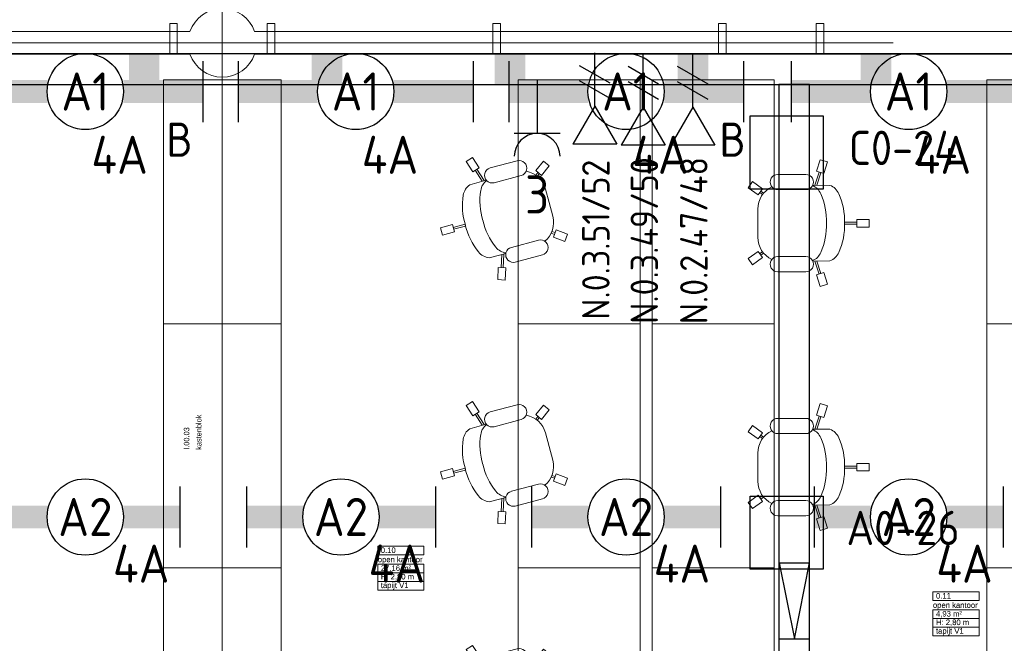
# Model space of a CAD drawing. Header units: millimetres. Extents: x -39149 to 267781, y -2340 to 58540.
# Tile 100 of 244: x 27483 to 33940, y 38962 to 43052. Entities that reach past the tile are written whole.
import ezdxf
from ezdxf.enums import TextEntityAlignment as Align

# ---------------------------------------------------------------- set-up
doc = ezdxf.new("R2010")
doc.units = ezdxf.units.MM
doc.header["$LTSCALE"] = 100
doc.header["$MEASUREMENT"] = 0
doc.linetypes.add('B0605', pattern=[141, 70, -35, 1, -35])
for name, color, linetype in [('00  Bestaand', 7, 'Continuous'), ('00  Bestaande kolommen', 7, 'Continuous'), ('000025--bestaand', 9, 'Continuous'), ('82 Interieur', 7, 'Continuous'), ('A Stramien', 7, 'Continuous'), ('AL$1A---_ALGEMEEN--bestaand', 9, 'Continuous'), ('EL6131--_KG', 3, 'Continuous'), ('EL6222--_KRACHT_230', 3, 'Continuous'), ('EL6311--_LICHT_BINNEN', 3, 'Continuous'), ('EL6441--_DATACOM', 3, 'Continuous'), ('EL6521--bestaand', 7, 'Continuous'), ('handhaven - AL$1A---_ALGEMEEN', 8, 'Continuous'), ('Z Ruimteoppervlak', 7, 'Continuous'), ('Z Ruimteoppervlak Zone label', 7, 'Continuous'), ('Z Ruimteoppervlak Zone tekst', 7, 'Continuous')]:
    doc.layers.add(name, color=color, linetype=linetype)
doc.styles.add('BURO-018', font='isocp.shx', dxfattribs={"height": 180})
doc.styles.add('BURO-025', font='isocp.shx', dxfattribs={"height": 250})
doc.styles.add('GENERATED_STYLE_1', font='arial.ttf')
doc.styles.add('GENERATED_STYLE_2', font='swiss.ttf')
doc.styles.add('GENERATED_STYLE_3', font='swiss.ttf', dxfattribs={"width": 0.96})
doc.styles.add('ISO25', font='ISO', dxfattribs={"height": 225})
doc.styles.get("Standard").update_dxf_attribs({"font": 'txt', "bigfont": 'BIGFONT.SHX'})

# ---------------------------------------------------------------- blocks, each defined once
blk = doc.blocks.new('open kantoor_0.10_10_7', base_point=(29982.3, 39456.6))
at = {"layer": 'Z Ruimteoppervlak Zone label', "color": 8, "linetype": 'Continuous', "lineweight": 0}
for p, q in [((29831.2, 39598.1), (30133.4, 39598.1)), ((29831.2, 39541.5), (29831.2, 39598.1)), ((30133.4, 39598.1), (30133.4, 39541.5)), ((30133.4, 39541.5), (29831.2, 39541.5)), ((29831.2, 39481.1), (30133.4, 39481.1)), ((29831.2, 39424.6), (29831.2, 39481.1)), ((30133.4, 39481.1), (30133.4, 39424.6)), ((30133.4, 39424.6), (29831.2, 39424.6)), ((29831.2, 39424.6), (30133.4, 39424.6)), ((29831.2, 39368), (29831.2, 39424.6)), ((30133.4, 39424.6), (30133.4, 39368)), ((30133.4, 39368), (29831.2, 39368)), ((29831.2, 39368), (30133.4, 39368)), ((29831.2, 39311.4), (29831.2, 39368)), ((30133.4, 39368), (30133.4, 39311.4)), ((30133.4, 39311.4), (29831.2, 39311.4))]:
    blk.add_line(p, q, dxfattribs=at)
at = {"linetype": 'Continuous', "lineweight": 0, "flags": 1}
for tag in ['ROOM_AREA', 'ROOM_PERIM', 'ROOM_WALLS_SURF', 'ROOM_DOORS_SURF', 'ROOM_WINDS_SURF', 'ROOM_BASELEV', 'ROOM_NET_AREA', 'ROOM_REDUCED_AREA', 'ROOM_CALC_AREA', 'ROOM_VOLUME']:
    blk.add_attdef(tag, text='', height=2000, dxfattribs=at).set_placement((29982.3, 38885.2), align=Align.BOTTOM_LEFT)
at = {"layer": 'Z Ruimteoppervlak Zone tekst', "color": 2, "lineweight": 0, "insert": (29851.2, 39472.9), "char_height": 36, "attachment_point": 1, "style": 'GENERATED_STYLE_1'}
blk.add_mtext('{27,16 m²}', dxfattribs=at)
at = {"layer": 'Z Ruimteoppervlak Zone tekst', "color": 2, "lineweight": 0}
for tag, style, p in [('ROOM_NUMBER', 'GENERATED_STYLE_1', (29851.2, 39543.2)), ('ROOM_NAME', 'GENERATED_STYLE_2', (29831.2, 39482.5)), ('ROOM_HEIGHT', 'GENERATED_STYLE_1', (29851.2, 39369.7)), ('BASEC', 'GENERATED_STYLE_1', (29851.2, 39313.1))]:
    blk.add_attdef(tag, text='', height=36, dxfattribs=dict(at, style=style)).set_placement(p, align=Align.BOTTOM_LEFT)
blk = doc.blocks.new('open kantoor_0.11_11_7', base_point=(33623.4, 39157.3))
at = {"layer": 'Z Ruimteoppervlak Zone label', "color": 8, "linetype": 'Continuous', "lineweight": 0}
for p, q in [((33472.3, 39298.8), (33774.5, 39298.8)), ((33472.3, 39242.2), (33472.3, 39298.8)), ((33774.5, 39298.8), (33774.5, 39242.2)), ((33774.5, 39242.2), (33472.3, 39242.2)), ((33472.3, 39181.8), (33774.5, 39181.8)), ((33472.3, 39125.3), (33472.3, 39181.8)), ((33774.5, 39181.8), (33774.5, 39125.3)), ((33774.5, 39125.3), (33472.3, 39125.3)), ((33472.3, 39125.3), (33774.5, 39125.3)), ((33472.3, 39068.7), (33472.3, 39125.3)), ((33774.5, 39125.3), (33774.5, 39068.7)), ((33774.5, 39068.7), (33472.3, 39068.7)), ((33472.3, 39068.7), (33774.5, 39068.7)), ((33472.3, 39012.1), (33472.3, 39068.7)), ((33774.5, 39012.1), (33472.3, 39012.1)), ((33774.5, 39068.7), (33774.5, 39012.1))]:
    blk.add_line(p, q, dxfattribs=at)
at = {"linetype": 'Continuous', "lineweight": 0, "flags": 1}
for tag in ['ROOM_AREA', 'ROOM_PERIM', 'ROOM_WALLS_SURF', 'ROOM_DOORS_SURF', 'ROOM_WINDS_SURF', 'ROOM_BASELEV', 'ROOM_NET_AREA', 'ROOM_REDUCED_AREA', 'ROOM_CALC_AREA', 'ROOM_VOLUME']:
    blk.add_attdef(tag, text='', height=2000, dxfattribs=at).set_placement((33623.4, 38585.9), align=Align.BOTTOM_LEFT)
at = {"layer": 'Z Ruimteoppervlak Zone tekst', "color": 2, "lineweight": 0, "insert": (33492.3, 39173.6), "char_height": 36, "attachment_point": 1, "style": 'GENERATED_STYLE_1'}
blk.add_mtext('{4,93 m²}', dxfattribs=at)
at = {"layer": 'Z Ruimteoppervlak Zone tekst', "color": 2, "lineweight": 0}
for tag, style, p in [('ROOM_NUMBER', 'GENERATED_STYLE_1', (33492.3, 39243.9)), ('ROOM_NAME', 'GENERATED_STYLE_2', (33472.3, 39183.2)), ('ROOM_HEIGHT', 'GENERATED_STYLE_1', (33492.3, 39070.4)), ('BASEC', 'GENERATED_STYLE_1', (33492.3, 39013.8))]:
    blk.add_attdef(tag, text='', height=36, dxfattribs=dict(at, style=style)).set_placement(p, align=Align.BOTTOM_LEFT)
blk = doc.blocks.new('Slab_126_7', base_point=(30751.5, 39456.9))
at = {"layer": '82 Interieur', "color": 8, "linetype": 'Continuous', "lineweight": 0}
blk.add_lwpolyline([(30751.5, 39456.9), (30751.5, 37856.9), (31551.9, 37856.9), (31551.9, 39456.9)], close=True, dxfattribs=at)
blk = doc.blocks.new('Slab_127_7', base_point=(31631.5, 39456.9))
at = {"layer": '82 Interieur', "color": 8, "linetype": 'Continuous', "lineweight": 0}
blk.add_lwpolyline([(31631.5, 39456.9), (31631.5, 37856.9), (32431.9, 37856.9), (32431.9, 39456.9)], close=True, dxfattribs=at)
blk = doc.blocks.new('Slab_128_7', base_point=(30751.5, 41056.9))
at = {"layer": '82 Interieur', "color": 8, "linetype": 'Continuous', "lineweight": 0}
blk.add_lwpolyline([(30751.5, 41056.9), (30751.5, 39456.9), (31551.9, 39456.9), (31551.9, 41056.9)], close=True, dxfattribs=at)
blk = doc.blocks.new('Slab_129_7', base_point=(31631.5, 41056.9))
at = {"layer": '82 Interieur', "color": 8, "linetype": 'Continuous', "lineweight": 0}
blk.add_lwpolyline([(31631.5, 41056.9), (31631.5, 39456.9), (32431.9, 39456.9), (32431.9, 41056.9)], close=True, dxfattribs=at)
blk = doc.blocks.new('Slab_130_7', base_point=(30751.5, 42656.9))
at = {"layer": '82 Interieur', "color": 8, "linetype": 'Continuous', "lineweight": 0}
blk.add_lwpolyline([(30751.5, 42656.9), (30751.5, 41056.9), (31551.9, 41056.9), (31551.9, 42656.9)], close=True, dxfattribs=at)
blk = doc.blocks.new('Slab_131_7', base_point=(31631.5, 42656.9))
at = {"layer": '82 Interieur', "color": 8, "linetype": 'Continuous', "lineweight": 0}
blk.add_lwpolyline([(31631.5, 42656.9), (31631.5, 41056.9), (32431.9, 41056.9), (32431.9, 42656.9)], close=True, dxfattribs=at)
blk = doc.blocks.new('Slab_153_7', base_point=(33826.5, 39456.9))
at = {"layer": '82 Interieur', "color": 8, "linetype": 'Continuous', "lineweight": 0}
blk.add_lwpolyline([(33826.5, 39456.9), (33826.5, 41056.9), (34211.5, 41056.9), (34211.5, 39456.9)], close=True, dxfattribs=at)
blk = doc.blocks.new('Slab_154_7', base_point=(33826.5, 41056.9))
at = {"layer": '82 Interieur', "color": 8, "linetype": 'Continuous', "lineweight": 0}
blk.add_lwpolyline([(33826.5, 41056.9), (33826.5, 42656.9), (34211.5, 42656.9), (34211.5, 41056.9)], close=True, dxfattribs=at)
blk = doc.blocks.new('Slab_155_7', base_point=(33826.5, 37856.9))
at = {"layer": '82 Interieur', "color": 8, "linetype": 'Continuous', "lineweight": 0}
blk.add_lwpolyline([(33826.5, 37856.9), (33826.5, 39456.9), (34211.5, 39456.9), (34211.5, 37856.9)], close=True, dxfattribs=at)
blk = doc.blocks.new('Slab_156_7', base_point=(29196.5, 37856.9))
at = {"layer": '82 Interieur', "color": 8, "linetype": 'Continuous', "lineweight": 0}
blk.add_lwpolyline([(29196.5, 37856.9), (29196.5, 39456.9), (28811.5, 39456.9), (28811.5, 37856.9)], close=True, dxfattribs=at)
blk = doc.blocks.new('Slab_157_7', base_point=(29196.5, 41056.9))
at = {"layer": '82 Interieur', "color": 8, "linetype": 'Continuous', "lineweight": 0}
blk.add_lwpolyline([(29196.5, 41056.9), (29196.5, 42656.9), (28811.5, 42656.9), (28811.5, 41056.9)], close=True, dxfattribs=at)
blk = doc.blocks.new('Slab_158_7', base_point=(29196.5, 39456.9))
at = {"layer": '82 Interieur', "color": 8, "linetype": 'Continuous', "lineweight": 0}
blk.add_lwpolyline([(29196.5, 39456.9), (29196.5, 41056.9), (28811.5, 41056.9), (28811.5, 39456.9)], close=True, dxfattribs=at)
blk = doc.blocks.new('Slab_159_7', base_point=(28426.5, 37856.9))
at = {"layer": '82 Interieur', "color": 8, "linetype": 'Continuous', "lineweight": 0}
blk.add_lwpolyline([(28426.5, 37856.9), (28426.5, 39456.9), (28811.5, 39456.9), (28811.5, 37856.9)], close=True, dxfattribs=at)
blk = doc.blocks.new('Slab_160_7', base_point=(28426.5, 41056.9))
at = {"layer": '82 Interieur', "color": 8, "linetype": 'Continuous', "lineweight": 0}
blk.add_lwpolyline([(28426.5, 41056.9), (28426.5, 42656.9), (28811.5, 42656.9), (28811.5, 41056.9)], close=True, dxfattribs=at)
blk = doc.blocks.new('Slab_161_7', base_point=(28426.5, 39456.9))
at = {"layer": '82 Interieur', "color": 8, "linetype": 'Continuous', "lineweight": 0}
blk.add_lwpolyline([(28426.5, 39456.9), (28426.5, 41056.9), (28811.5, 41056.9), (28811.5, 39456.9)], close=True, dxfattribs=at)
blk = doc.blocks.new('Wall_54_7', base_point=(68411.5, 42900))
at = {"layer": '00  Bestaand', "color": 8, "linetype": 'Continuous', "lineweight": 0}
for p, q in [((28599.3, 42975), (21823.6, 42975)), ((35799.3, 42975), (29023.6, 42975)), ((21823.6, 42825), (28599.3, 42825)), ((29023.6, 42825), (35799.3, 42825))]:
    blk.add_line(p, q, dxfattribs=at)
blk = doc.blocks.new('Wall_162_7', base_point=(29156.5, 42826.8))
at = {"layer": '00  Bestaand', "color": 8, "linetype": 'Continuous', "lineweight": 0}
for p, q in [((29156.5, 43026.8), (29106.5, 43026.8)), ((29106.5, 43026.8), (29106.5, 42826.8)), ((29156.5, 42826.8), (29156.5, 43026.8)), ((29106.5, 42826.8), (29156.5, 42826.8))]:
    blk.add_line(p, q, dxfattribs=at)
blk = doc.blocks.new('Wall_163_7', base_point=(30636.5, 42826.8))
at = {"layer": '00  Bestaand', "color": 8, "linetype": 'Continuous', "lineweight": 0}
for p, q in [((30636.5, 43026.8), (30586.5, 43026.8)), ((30586.5, 43026.8), (30586.5, 42826.8)), ((30636.5, 42826.8), (30636.5, 43026.8)), ((30586.5, 42826.8), (30636.5, 42826.8))]:
    blk.add_line(p, q, dxfattribs=at)
blk = doc.blocks.new('Wall_164_7', base_point=(32116.5, 42826.8))
at = {"layer": '00  Bestaand', "color": 8, "linetype": 'Continuous', "lineweight": 0}
for p, q in [((32116.5, 43026.8), (32066.5, 43026.8)), ((32066.5, 43026.8), (32066.5, 42826.8)), ((32116.5, 42826.8), (32116.5, 43026.8)), ((32066.5, 42826.8), (32116.5, 42826.8))]:
    blk.add_line(p, q, dxfattribs=at)
blk = doc.blocks.new('Wall_167_7', base_point=(32706.5, 42826.8))
at = {"layer": '00  Bestaand', "color": 8, "linetype": 'Continuous', "lineweight": 0}
for p, q in [((32756.5, 43026.8), (32706.5, 43026.8)), ((32706.5, 43026.8), (32706.5, 42826.8)), ((32756.5, 42826.8), (32756.5, 43026.8)), ((32706.5, 42826.8), (32756.5, 42826.8))]:
    blk.add_line(p, q, dxfattribs=at)
blk = doc.blocks.new('Wall_171_7', base_point=(28466.5, 42826.8))
at = {"layer": '00  Bestaand', "color": 8, "linetype": 'Continuous', "lineweight": 0}
for p, q in [((28516.5, 43026.8), (28466.5, 43026.8)), ((28466.5, 43026.8), (28466.5, 42826.8)), ((28516.5, 42826.8), (28516.5, 43026.8)), ((28466.5, 42826.8), (28516.5, 42826.8))]:
    blk.add_line(p, q, dxfattribs=at)
blk = doc.blocks.new('Kantoorstoel 01 14_2')
at = {"layer": '82 Interieur', "color": 8, "linetype": 'Continuous', "lineweight": 0}
for p, q in [((390, 790.1), (440, 790.1)), ((390, 710.1), (390, 790.1)), ((440, 710.1), (440, 790.1)), ((390, 710.1), (440, 710.1)), ((408, 629.3), (409, 710.1)), ((422, 629.3), (421, 710.1)), ((167.7, 533), (165.7, 421.1)), ((663.2, 533), (665.2, 421.1)), ((14.5, 516.6), (-0.7, 468.9)), ((75.5, 444.7), (-0.7, 468.9)), ((90.7, 492.3), (14.5, 516.6)), ((90.7, 492.3), (75.5, 444.7)), ((166, 433.5), (81.2, 462.3)), ((166.2, 448.5), (84.8, 473.8)), ((664.7, 448.5), (746.1, 473.8)), ((664.9, 433.5), (749.7, 462.3)), ((740.2, 492.3), (816.4, 516.6)), ((740.2, 492.3), (755.3, 444.7)), ((755.3, 444.7), (831.5, 468.9)), ((816.4, 516.6), (831.5, 468.9)), ((96, 191.4), (96, 375.2)), ((196, 191.4), (196, 375.2)), ((634.9, 191.4), (634.9, 375.2)), ((734.9, 191.4), (734.9, 375.2)), ((190, 91.2), (143, 26.5)), ((190, 91.2), (230.4, 61.8)), ((218.6, 98.7), (205.4, 80)), ((228.5, 91), (215.1, 73)), ((640.9, 91.2), (600.4, 61.8)), ((602.4, 91), (615.8, 73)), ((612.3, 98.7), (625.5, 80)), ((640.9, 91.2), (687.9, 26.5)), ((143, 26.5), (183.4, -2.9)), ((230.4, 61.8), (183.4, -2.9)), ((415.4, 60.4), (323, 60.4)), ((415.4, 60.4), (507.9, 60.4)), ((600.4, 61.8), (647.4, -2.9)), ((687.9, 26.5), (647.4, -2.9))]:
    blk.add_line(p, q, dxfattribs=at)
for centre, major_axis, start_param, end_param in [((264.1, 497.4), (0, -102.9), 3.554672, 4.359188), ((401, 189.5), (0, -439.9), 3.107651, 3.558821), ((429.9, 189.5), (0, -439.9), 2.724365, 3.175535), ((566.8, 497.4), (0, -102.9), 1.923998, 2.728514), ((264.1, 379), (0, -102.9), 3.554672, 4.309737), ((401, 71.1), (0, -439.9), 3.107651, 3.558821), ((429.9, 71.1), (0, -439.9), 2.724365, 3.175535), ((566.8, 379), (0, -102.9), 1.973448, 2.728514), ((146, 375.2), (0, -50), 1.570796, 4.712389), ((684.9, 375.2), (0, -50), 1.570796, 4.712389), ((146, 191.4), (0, -50), 4.712389, 7.853982), ((323, 222.1), (0, -161.6), 5.158147, 6.283185), ((507.9, 222.1), (0, -161.6), 0, 1.125039), ((684.9, 191.4), (0, -50), 4.712389, 7.853982)]:
    blk.add_ellipse(centre, major_axis=major_axis, ratio=0.999212, start_param=start_param, end_param=end_param, dxfattribs=at)
blk = doc.blocks.new('Kantoorstoel 01 14')
at = {"layer": '82 Interieur', "color": 8, "linetype": 'Continuous', "lineweight": 0}
for p, q in [((390, 790.1), (440, 790.1)), ((390, 710.1), (390, 790.1)), ((440, 710.1), (440, 790.1)), ((390, 710.1), (440, 710.1)), ((408, 629.3), (409, 710.1)), ((422, 629.3), (421, 710.1)), ((167.7, 533), (165.7, 421.1)), ((663.2, 533), (665.2, 421.1)), ((14.5, 516.6), (-0.7, 468.9)), ((75.5, 444.7), (-0.7, 468.9)), ((90.7, 492.3), (14.5, 516.6)), ((90.7, 492.3), (75.5, 444.7)), ((166, 433.5), (81.2, 462.3)), ((166.2, 448.5), (84.8, 473.8)), ((664.7, 448.5), (746.1, 473.8)), ((664.9, 433.5), (749.7, 462.3)), ((740.2, 492.3), (816.4, 516.6)), ((740.2, 492.3), (755.3, 444.7)), ((755.3, 444.7), (831.5, 468.9)), ((816.4, 516.6), (831.5, 468.9)), ((96, 191.4), (96, 375.2)), ((196, 191.4), (196, 375.2)), ((634.9, 191.4), (634.9, 375.2)), ((734.9, 191.4), (734.9, 375.2)), ((190, 91.2), (143, 26.5)), ((190, 91.2), (230.4, 61.8)), ((218.6, 98.7), (205.4, 80)), ((228.5, 91), (215.1, 73)), ((640.9, 91.2), (600.4, 61.8)), ((602.4, 91), (615.8, 73)), ((612.3, 98.7), (625.5, 80)), ((640.9, 91.2), (687.9, 26.5)), ((143, 26.5), (183.4, -2.9)), ((230.4, 61.8), (183.4, -2.9)), ((415.4, 60.4), (323, 60.4)), ((415.4, 60.4), (507.9, 60.4)), ((600.4, 61.8), (647.4, -2.9)), ((687.9, 26.5), (647.4, -2.9))]:
    blk.add_line(p, q, dxfattribs=at)
for centre, major_axis, start_param, end_param in [((264.1, 497.4), (0, -102.9), 3.554672, 4.359188), ((401, 189.5), (0, -439.9), 3.107651, 3.558821), ((429.9, 189.5), (0, -439.9), 2.724365, 3.175535), ((566.8, 497.4), (0, -102.9), 1.923998, 2.728514), ((264.1, 379), (0, -102.9), 3.554672, 4.309737), ((401, 71.1), (0, -439.9), 3.107651, 3.558821), ((429.9, 71.1), (0, -439.9), 2.724365, 3.175535), ((566.8, 379), (0, -102.9), 1.973448, 2.728514), ((146, 375.2), (0, -50), 1.570796, 4.712389), ((684.9, 375.2), (0, -50), 1.570796, 4.712389), ((146, 191.4), (0, -50), 4.712389, 7.853982), ((323, 222.1), (0, -161.6), 5.158147, 6.283185), ((507.9, 222.1), (0, -161.6), 0, 1.125039), ((684.9, 191.4), (0, -50), 4.712389, 7.853982)]:
    blk.add_ellipse(centre, major_axis=major_axis, ratio=0.999212, start_param=start_param, end_param=end_param, dxfattribs=at)
blk = doc.blocks.new('Column_5_7', base_point=(28811.5, 42900))
at = {"layer": '00  Bestaande kolommen', "color": 8, "linetype": 'Continuous', "lineweight": 0}
for start, end in [(19.47122, 160.52878), (199.47122, 340.52878)]:
    blk.add_arc((28811.5, 42900), 225, start, end, dxfattribs=at)
blk = doc.blocks.new('Standard grid marker')
at = {"layer": 'A Stramien', "color": 8, "linetype": 'B0605', "lineweight": 0}
blk.add_line((4000, 0), (72400, 0), dxfattribs=at)
at = {"layer": 'A Stramien', "color": 4, "lineweight": 0, "style": 'GENERATED_STYLE_3'}
blk.add_attdef('AC_MARKERTEXT_1', text='', height=100, dxfattribs=at).set_placement((-139.2, -80), align=Align.BOTTOM_LEFT)
blk = doc.blocks.new('Standard grid marker_15')
at = {"layer": 'A Stramien', "color": 8, "linetype": 'B0605', "lineweight": 0}
blk.add_line((4000, 0), (46394.8, 0), dxfattribs=at)
at = {"layer": 'A Stramien', "color": 4, "lineweight": 0, "style": 'GENERATED_STYLE_3'}
blk.add_attdef('AC_MARKERTEXT_1', text='', height=100, rotation=90, dxfattribs=at).set_placement((-20, -41.9), align=Align.BOTTOM_LEFT)
blk = doc.blocks.new('open kantoor_0.10_10_8', base_point=(29982.3, 39456.6))
at = {"layer": 'Z Ruimteoppervlak Zone label', "color": 8, "linetype": 'Continuous', "lineweight": 0}
for p, q in [((29831.2, 39598.1), (30133.4, 39598.1)), ((29831.2, 39541.5), (29831.2, 39598.1)), ((30133.4, 39598.1), (30133.4, 39541.5)), ((30133.4, 39541.5), (29831.2, 39541.5)), ((29831.2, 39481.1), (30133.4, 39481.1)), ((29831.2, 39424.6), (29831.2, 39481.1)), ((30133.4, 39481.1), (30133.4, 39424.6)), ((30133.4, 39424.6), (29831.2, 39424.6)), ((29831.2, 39424.6), (30133.4, 39424.6)), ((29831.2, 39368), (29831.2, 39424.6)), ((30133.4, 39424.6), (30133.4, 39368)), ((30133.4, 39368), (29831.2, 39368)), ((29831.2, 39368), (30133.4, 39368)), ((29831.2, 39311.4), (29831.2, 39368)), ((30133.4, 39368), (30133.4, 39311.4)), ((30133.4, 39311.4), (29831.2, 39311.4))]:
    blk.add_line(p, q, dxfattribs=at)
blk = doc.blocks.new('open kantoor_0.11_11_8', base_point=(33623.4, 39157.3))
at = {"layer": 'Z Ruimteoppervlak Zone label', "color": 8, "linetype": 'Continuous', "lineweight": 0}
for p, q in [((33472.3, 39298.8), (33774.5, 39298.8)), ((33472.3, 39242.2), (33472.3, 39298.8)), ((33774.5, 39298.8), (33774.5, 39242.2)), ((33774.5, 39242.2), (33472.3, 39242.2)), ((33472.3, 39181.8), (33774.5, 39181.8)), ((33472.3, 39125.3), (33472.3, 39181.8)), ((33774.5, 39181.8), (33774.5, 39125.3)), ((33774.5, 39125.3), (33472.3, 39125.3)), ((33472.3, 39125.3), (33774.5, 39125.3)), ((33472.3, 39068.7), (33472.3, 39125.3)), ((33774.5, 39125.3), (33774.5, 39068.7)), ((33774.5, 39068.7), (33472.3, 39068.7)), ((33472.3, 39068.7), (33774.5, 39068.7)), ((33472.3, 39012.1), (33472.3, 39068.7)), ((33774.5, 39012.1), (33472.3, 39012.1)), ((33774.5, 39068.7), (33774.5, 39012.1))]:
    blk.add_line(p, q, dxfattribs=at)
blk = doc.blocks.new('*U1846')
at = {"layer": 'handhaven - AL$1A---_ALGEMEEN', "color": 0, "linetype": 'Continuous'}
for p, q in [((-6.2, 2), (-6.2, -2)), ((6.2, 2), (6.2, -2))]:
    blk.add_line(p, q, dxfattribs=at)
blk.add_circle((0, 0), 2.5, dxfattribs=at)
for points in [[(-2.5, 0.75), (-6.2, 0.75), (-2.5, -0.75), (-6.2, -0.75)], [(2.5, 0.75), (6.2, 0.75), (2.5, -0.75), (6.2, -0.75)]]:
    blk.add_solid(points, dxfattribs=at)
at = {"layer": 'handhaven - AL$1A---_ALGEMEEN', "color": 0, "linetype": 'Continuous', "style": 'BURO-018'}
for tag, p in [('CIRCUIT', (0, 5)), ('PANEL', (0, 5)), ('SUBCIRCUIT', (4.5, 5)), ('LIGHTFIXTURECODE', (0, 0)), ('SWITCHCODE', (4.5, -3))]:
    blk.add_attdef(tag, text='', height=1.8, dxfattribs=at).set_placement(p, align=Align.MIDDLE)
blk = doc.blocks.new('*U1867')
at = {"layer": 'handhaven - AL$1A---_ALGEMEEN', "color": 0, "linetype": 'Continuous'}
for p, q in [((-6.2, 2), (-6.2, -2)), ((6.2, 2), (6.2, -2))]:
    blk.add_line(p, q, dxfattribs=at)
blk.add_circle((0, 0), 2.5, dxfattribs=at)
for points in [[(-2.5, 0.75), (-6.2, 0.75), (-2.5, -0.75), (-6.2, -0.75)], [(2.5, 0.75), (6.2, 0.75), (2.5, -0.75), (6.2, -0.75)]]:
    blk.add_solid(points, dxfattribs=at)
at = {"layer": 'handhaven - AL$1A---_ALGEMEEN', "color": 0, "linetype": 'Continuous', "style": 'BURO-018'}
for tag, p in [('CIRCUIT', (0, 5)), ('PANEL', (0, 5)), ('SUBCIRCUIT', (4.5, 5)), ('LIGHTFIXTURECODE', (0, 0)), ('SWITCHCODE', (4.5, -3))]:
    blk.add_attdef(tag, text='', height=1.8, dxfattribs=at).set_placement(p, align=Align.MIDDLE)
blk = doc.blocks.new('*U1869')
at = {"layer": 'handhaven - AL$1A---_ALGEMEEN', "color": 0, "linetype": 'Continuous'}
for p, q in [((-6.2, 2), (-6.2, -2)), ((6.2, 2), (6.2, -2))]:
    blk.add_line(p, q, dxfattribs=at)
blk.add_circle((0, 0), 2.5, dxfattribs=at)
for points in [[(-2.5, 0.75), (-6.2, 0.75), (-2.5, -0.75), (-6.2, -0.75)], [(2.5, 0.75), (6.2, 0.75), (2.5, -0.75), (6.2, -0.75)]]:
    blk.add_solid(points, dxfattribs=at)
at = {"layer": 'handhaven - AL$1A---_ALGEMEEN', "color": 0, "linetype": 'Continuous', "style": 'BURO-018'}
for tag, p in [('CIRCUIT', (0, 5)), ('PANEL', (0, 5)), ('SUBCIRCUIT', (4.5, 5)), ('LIGHTFIXTURECODE', (0, 0)), ('SWITCHCODE', (4.5, -3))]:
    blk.add_attdef(tag, text='', height=1.8, dxfattribs=at).set_placement(p, align=Align.MIDDLE)
blk = doc.blocks.new('*U1870')
at = {"layer": 'handhaven - AL$1A---_ALGEMEEN', "color": 0, "linetype": 'Continuous'}
for p, q in [((-6.2, 2), (-6.2, -2)), ((6.2, 2), (6.2, -2))]:
    blk.add_line(p, q, dxfattribs=at)
blk.add_circle((0, 0), 2.5, dxfattribs=at)
for points in [[(-2.5, 0.75), (-6.2, 0.75), (-2.5, -0.75), (-6.2, -0.75)], [(2.5, 0.75), (6.2, 0.75), (2.5, -0.75), (6.2, -0.75)]]:
    blk.add_solid(points, dxfattribs=at)
at = {"layer": 'handhaven - AL$1A---_ALGEMEEN', "color": 0, "linetype": 'Continuous', "style": 'BURO-018'}
for tag, p in [('CIRCUIT', (0, 5)), ('PANEL', (0, 5)), ('SUBCIRCUIT', (4.5, 5)), ('LIGHTFIXTURECODE', (0, 0)), ('SWITCHCODE', (4.5, -3))]:
    blk.add_attdef(tag, text='', height=1.8, dxfattribs=at).set_placement(p, align=Align.MIDDLE)
blk = doc.blocks.new('*U1880')
at = {"color": 0}
for p, q in [((-7.7, 2), (-7.7, -2)), ((7.7, 2), (7.7, -2))]:
    blk.add_line(p, q, dxfattribs=at)
at = {"color": 0, "linetype": 'Continuous'}
blk.add_circle((0, 0), 2.5, dxfattribs=at)
at = {"color": 0}
for points in [[(-2.5, 0.75), (-7.7, 0.75), (-2.5, -0.75), (-7.7, -0.75)], [(2.5, 0.75), (7.7, 0.75), (2.5, -0.75), (7.7, -0.75)]]:
    blk.add_solid(points, dxfattribs=at)
at = {"color": 0, "linetype": 'Continuous', "style": 'BURO-018'}
for tag, p in [('PANEL', (0, 8)), ('CIRCUIT', (0, 5)), ('SUBCIRCUIT', (4.5, 5)), ('LIGHTFIXTURECODE', (0, 0)), ('SWITCHCODE', (4.5, -3))]:
    blk.add_attdef(tag, text='', height=1.8, dxfattribs=at).set_placement(p, align=Align.MIDDLE)
blk = doc.blocks.new('*U1881')
at = {"color": 0}
for p, q in [((-7.7, 2), (-7.7, -2)), ((7.7, 2), (7.7, -2))]:
    blk.add_line(p, q, dxfattribs=at)
at = {"color": 0, "linetype": 'Continuous'}
blk.add_circle((0, 0), 2.5, dxfattribs=at)
at = {"color": 0}
for points in [[(-2.5, 0.75), (-7.7, 0.75), (-2.5, -0.75), (-7.7, -0.75)], [(2.5, 0.75), (7.7, 0.75), (2.5, -0.75), (7.7, -0.75)]]:
    blk.add_solid(points, dxfattribs=at)
at = {"color": 0, "linetype": 'Continuous', "style": 'BURO-018'}
for tag, p in [('PANEL', (0, 8)), ('CIRCUIT', (0, 5)), ('SUBCIRCUIT', (4.5, 5)), ('LIGHTFIXTURECODE', (0, 0)), ('SWITCHCODE', (4.5, -3))]:
    blk.add_attdef(tag, text='', height=1.8, dxfattribs=at).set_placement(p, align=Align.MIDDLE)
blk = doc.blocks.new('*U1882')
at = {"color": 0}
for p, q in [((-7.7, 2), (-7.7, -2)), ((7.7, 2), (7.7, -2))]:
    blk.add_line(p, q, dxfattribs=at)
at = {"color": 0, "linetype": 'Continuous'}
blk.add_circle((0, 0), 2.5, dxfattribs=at)
at = {"color": 0}
for points in [[(-2.5, 0.75), (-7.7, 0.75), (-2.5, -0.75), (-7.7, -0.75)], [(2.5, 0.75), (7.7, 0.75), (2.5, -0.75), (7.7, -0.75)]]:
    blk.add_solid(points, dxfattribs=at)
at = {"color": 0, "linetype": 'Continuous', "style": 'BURO-018'}
for tag, p in [('PANEL', (0, 8)), ('CIRCUIT', (0, 5)), ('SUBCIRCUIT', (4.5, 5)), ('LIGHTFIXTURECODE', (0, 0)), ('SWITCHCODE', (4.5, -3))]:
    blk.add_attdef(tag, text='', height=1.8, dxfattribs=at).set_placement(p, align=Align.MIDDLE)
blk = doc.blocks.new('*U1883')
at = {"color": 0}
for p, q in [((-7.7, 2), (-7.7, -2)), ((7.7, 2), (7.7, -2))]:
    blk.add_line(p, q, dxfattribs=at)
at = {"color": 0, "linetype": 'Continuous'}
blk.add_circle((0, 0), 2.5, dxfattribs=at)
at = {"color": 0}
for points in [[(-2.5, 0.75), (-7.7, 0.75), (-2.5, -0.75), (-7.7, -0.75)], [(2.5, 0.75), (7.7, 0.75), (2.5, -0.75), (7.7, -0.75)]]:
    blk.add_solid(points, dxfattribs=at)
at = {"color": 0, "linetype": 'Continuous', "style": 'BURO-018'}
for tag, p in [('PANEL', (0, 8)), ('CIRCUIT', (0, 5)), ('SUBCIRCUIT', (4.5, 5)), ('LIGHTFIXTURECODE', (0, 0)), ('SWITCHCODE', (4.5, -3))]:
    blk.add_attdef(tag, text='', height=1.8, dxfattribs=at).set_placement(p, align=Align.MIDDLE)
blk = doc.blocks.new('65210004')
at = {"layer": 'AL$1A---_ALGEMEEN--bestaand', "color": 0, "linetype": 'Continuous'}
for p, q in [((-2.4, -2.4), (-2.4, 2.4)), ((-2.4, 2.4), (2.4, 2.4)), ((2.4, 2.4), (2.4, -2.4)), ((2.4, -2.4), (-2.4, -2.4))]:
    blk.add_line(p, q, dxfattribs=at)
at = {"layer": 'AL$1A---_ALGEMEEN--bestaand', "color": 0, "linetype": 'Continuous', "style": 'ISO25'}
for tag, p in [('E_NUMMER', (-0.041, 4.27)), ('E_MATCODE', (0, -0.251))]:
    blk.add_attdef(tag, text='', height=2.25, dxfattribs=at).set_placement(p, align=Align.MIDDLE)
blk = doc.blocks.new('E00153')
at = {"color": 0, "linetype": 'Continuous'}
for p, q in [((-1.443, 7), (1.443, 7)), ((0, 4.5), (-1.443, 7)), ((0, 4.5), (1.443, 7)), ((-1, 4), (1, 2.845)), ((0, 4.5), (0, 1)), ((-1, 3), (1, 1.845))]:
    blk.add_line(p, q, dxfattribs=at)
at = {"color": 7, "style": 'BURO-018'}
for tag, p in [('COMMENT1', (-6, 12)), ('COMMENT2', (6, 12)), ('DATACOM1', (-6, 9)), ('DATACOM2', (6, 9))]:
    blk.add_attdef(tag, text='', height=1.8, dxfattribs=at).set_placement(p, align=Align.MIDDLE)
at = {"color": 0, "style": 'BURO-018'}
blk.add_attdef('TEXT1', text='', height=1.8, dxfattribs=at).set_placement((2.5, 6), align=Align.MIDDLE)
at = {"color": 0, "linetype": 'Continuous', "style": 'BURO-018', "flags": 1}
blk.add_attdef('ARTICLECODE', text='', height=1.8, dxfattribs=at).set_placement((0, 0), align=Align.MIDDLE)
blk = doc.blocks.new('111304')
at = {"color": 0, "linetype": 'Continuous'}
for p, q in [((-1.5, 4.5), (1.5, 4.5)), ((0, 1), (0, 4.5))]:
    blk.add_line(p, q, dxfattribs=at)
blk.add_arc((0, 6), 1.5, 180, 0, dxfattribs=at)
at = {"color": 0, "linetype": 'Continuous', "style": 'BURO-018'}
for tag, p in [('PANEL', (0, 11.5)), ('CIRCUIT', (0, 8.5)), ('SUBCIRCUIT', (4.5, 8.5))]:
    blk.add_attdef(tag, text='', height=1.8, dxfattribs=at).set_placement(p, align=Align.MIDDLE)
at = {"color": 0, "linetype": 'Continuous', "style": 'BURO-018', "flags": 1}
for tag, p in [('POWERCODE', (13, 8.5)), ('ARTICLECODE', (0, 0))]:
    blk.add_attdef(tag, text='', height=1.8, dxfattribs=at).set_placement(p, align=Align.MIDDLE)

msp = doc.modelspace()

# ---------------------------------------------------------------- linework, layer by layer
at = {"layer": 'EL6131--_KG'}
for p, q in [((32661.7, 42626.8), (32461.7, 42626.8)), ((32461.7, 42626.8), (32461.7, 37012.3)), ((32661.7, 37012.3), (32661.7, 42626.8))]:
    msp.add_line(p, q, dxfattribs=at)
at = {"layer": 'EL6131--_KG', "linetype": 'Continuous'}
for p, q in [((32463.6, 39490.4), (32663.6, 39490.4)), ((32463.6, 39490.4), (32563.6, 38990.4)), ((32563.6, 38990.4), (32663.6, 39490.4)), ((32463.6, 38990.4), (32663.6, 38990.4))]:
    msp.add_line(p, q, dxfattribs=at)
at = {"layer": 'EL6131--_KG'}
msp.add_lwpolyline([(210.5, 42826.8), (210.5, 42626.8), (68066.4, 42626.8), (68066.4, 42826.8)], close=True, dxfattribs=at)
for points in [[(28198.5, 42826.8), (28398.5, 42826.8), (28198.5, 42626.8), (28398.5, 42626.8)], [(29398.5, 42826.8), (29598.5, 42826.8), (29398.5, 42626.8), (29598.5, 42626.8)], [(30598.5, 42826.8), (30798.5, 42826.8), (30598.5, 42626.8), (30798.5, 42626.8)], [(31798.5, 42826.8), (31998.5, 42826.8), (31798.5, 42626.8), (31998.5, 42626.8)], [(32998.5, 42826.8), (33198.5, 42826.8), (32998.5, 42626.8), (33198.5, 42626.8)]]:
    msp.add_solid(points, dxfattribs=at)

# ---------------------------------------------------------------- block references
at = {"layer": '00  Bestaand', "color": 251, "lineweight": 0}
for name, p in [('Wall_171_7', (28466.5, 42826.8)), ('Wall_162_7', (29156.5, 42826.8)), ('Wall_163_7', (30636.5, 42826.8)), ('Wall_164_7', (32116.5, 42826.8)), ('Wall_167_7', (32706.5, 42826.8))]:
    msp.add_blockref(name, p, dxfattribs=at)
at = {"layer": '00  Bestaand', "color": 1, "lineweight": 0}
msp.add_blockref('Wall_54_7', (68411.5, 42900), dxfattribs=at)
at = {"layer": '00  Bestaande kolommen', "color": 3, "lineweight": 0}
msp.add_blockref('Column_5_7', (28811.5, 42900), dxfattribs=at)
at = {"layer": '82 Interieur', "color": 30, "linetype": 'Continuous', "lineweight": 0}
for name, p in [('Slab_160_7', (28426.5, 41056.9)), ('Slab_157_7', (29196.5, 41056.9)), ('Slab_130_7', (30751.5, 42656.9)), ('Slab_131_7', (31631.5, 42656.9)), ('Slab_154_7', (33826.5, 41056.9)), ('Slab_161_7', (28426.5, 39456.9)), ('Slab_158_7', (29196.5, 39456.9)), ('Slab_128_7', (30751.5, 41056.9)), ('Slab_129_7', (31631.5, 41056.9)), ('Slab_153_7', (33826.5, 39456.9)), ('Slab_159_7', (28426.5, 37856.9)), ('Slab_156_7', (29196.5, 37856.9)), ('Slab_126_7', (30751.5, 39456.9)), ('Slab_127_7', (31631.5, 39456.9)), ('Slab_155_7', (33826.5, 37856.9))]:
    msp.add_blockref(name, p, dxfattribs=at)
at = {"layer": '82 Interieur', "color": 30, "linetype": 'Continuous', "lineweight": 0, "zscale": 1000, "rotation": 104.9746757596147}
for p in [(31120.6, 41466.3), (31120.6, 39866.3), (31120.6, 38266.3)]:
    msp.add_blockref('Kantoorstoel 01 14_2', p, dxfattribs=at)
at = {"layer": '82 Interieur', "color": 30, "linetype": 'Continuous', "lineweight": 0, "xscale": -1, "zscale": 1000, "rotation": 270}
for p in [(32263.4, 41302.1), (32263.4, 39702.1)]:
    msp.add_blockref('Kantoorstoel 01 14', p, dxfattribs=at)
at = {"layer": 'A Stramien', "color": 1, "linetype": 'Continuous', "lineweight": 0, "zscale": 1000, "rotation": 270}
msp.add_blockref('Standard grid marker_15', (28811.5, 48900), dxfattribs=at)
at = {"layer": 'A Stramien', "color": 1, "linetype": 'Continuous', "lineweight": 0, "zscale": 1000}
msp.add_blockref('Standard grid marker', (-5988.5, 42900), dxfattribs=at)
at = {"layer": 'EL6222--_KRACHT_230', "linetype": 'Continuous'}
ref = msp.add_blockref('111304', (30876.4, 42755.7), dxfattribs=dict(at, xscale=100, yscale=100, zscale=100, rotation=180))
ref.add_attrib('CIRCUIT', '3', dxfattribs={"layer": '0', "linetype": 'ByBlock', "height": 250, "style": 'BURO-025'}).set_placement((30876.4, 41905.7), align=Align.MIDDLE)
at = {"layer": 'EL6311--_LICHT_BINNEN', "linetype": 'Continuous'}
ref = msp.add_blockref('*U1883', (27913.1, 42580.7), dxfattribs=dict(at, xscale=100, yscale=100, zscale=100))
ref.add_attrib('LIGHTFIXTURECODE', 'A1', dxfattribs={"layer": '0', "linetype": 'ByBlock', "height": 250, "style": 'BURO-025'}).set_placement((27913.1, 42580.7), align=Align.MIDDLE)
ref.add_attrib('CIRCUIT', '4A', dxfattribs={"layer": '0', "linetype": 'ByBlock', "height": 250, "style": 'BURO-025'}).set_placement((28138, 42166), align=Align.MIDDLE)
ref = msp.add_blockref('*U1882', (29686.4, 42580.7), dxfattribs=dict(at, xscale=100, yscale=100, zscale=100))
ref.add_attrib('LIGHTFIXTURECODE', 'A1', dxfattribs={"layer": '0', "linetype": 'ByBlock', "height": 250, "style": 'BURO-025'}).set_placement((29686.4, 42580.7), align=Align.MIDDLE)
ref.add_attrib('CIRCUIT', '4A', dxfattribs={"layer": '0', "linetype": 'ByBlock', "height": 250, "style": 'BURO-025'}).set_placement((29911.3, 42166), align=Align.MIDDLE)
ref = msp.add_blockref('*U1881', (31459.7, 42580.7), dxfattribs=dict(at, xscale=100, yscale=100, zscale=100))
ref.add_attrib('LIGHTFIXTURECODE', 'A1', dxfattribs={"layer": '0', "linetype": 'ByBlock', "height": 250, "style": 'BURO-025'}).set_placement((31459.7, 42580.7), align=Align.MIDDLE)
ref.add_attrib('CIRCUIT', '4A', dxfattribs={"layer": '0', "linetype": 'ByBlock', "height": 250, "style": 'BURO-025'}).set_placement((31684.6, 42166), align=Align.MIDDLE)
ref = msp.add_blockref('*U1880', (33313.1, 42580.7), dxfattribs=dict(at, xscale=100, yscale=100, zscale=100))
ref.add_attrib('LIGHTFIXTURECODE', 'A1', dxfattribs={"layer": '0', "linetype": 'ByBlock', "height": 250, "style": 'BURO-025'}).set_placement((33313.1, 42580.7), align=Align.MIDDLE)
ref.add_attrib('CIRCUIT', '4A', dxfattribs={"layer": '0', "linetype": 'ByBlock', "height": 250, "style": 'BURO-025'}).set_placement((33538, 42166), align=Align.MIDDLE)
ref = msp.add_blockref('*U1867', (27913.1, 39790.4), dxfattribs=dict(at, xscale=100, yscale=100, zscale=100))
ref.add_attrib('LIGHTFIXTURECODE', 'A2', dxfattribs={"layer": '0', "linetype": 'ByBlock', "height": 250, "style": 'BURO-025'}).set_placement((27913.1, 39790.4), align=Align.MIDDLE)
ref.add_attrib('CIRCUIT', '4A', dxfattribs={"layer": '0', "linetype": 'ByBlock', "height": 250, "style": 'BURO-025'}).set_placement((28279.5, 39484.9), align=Align.MIDDLE)
ref = msp.add_blockref('*U1846', (29589.7, 39790.4), dxfattribs=dict(at, xscale=100, yscale=100, zscale=100))
ref.add_attrib('LIGHTFIXTURECODE', 'A2', dxfattribs={"layer": '0', "linetype": 'ByBlock', "height": 250, "style": 'BURO-025'}).set_placement((29589.7, 39790.4), align=Align.MIDDLE)
ref.add_attrib('CIRCUIT', '4A', dxfattribs={"layer": '0', "linetype": 'ByBlock', "height": 250, "style": 'BURO-025'}).set_placement((29956.1, 39484.9), align=Align.MIDDLE)
ref = msp.add_blockref('*U1870', (31459.7, 39790.4), dxfattribs=dict(at, xscale=100, yscale=100, zscale=100))
ref.add_attrib('LIGHTFIXTURECODE', 'A2', dxfattribs={"layer": '0', "linetype": 'ByBlock', "height": 250, "style": 'BURO-025'}).set_placement((31459.7, 39790.4), align=Align.MIDDLE)
ref.add_attrib('CIRCUIT', '4A', dxfattribs={"layer": '0', "linetype": 'ByBlock', "height": 250, "style": 'BURO-025'}).set_placement((31826.1, 39484.9), align=Align.MIDDLE)
ref = msp.add_blockref('*U1869', (33313.1, 39790.4), dxfattribs=dict(at, xscale=100, yscale=100, zscale=100))
ref.add_attrib('LIGHTFIXTURECODE', 'A2', dxfattribs={"layer": '0', "linetype": 'ByBlock', "height": 250, "style": 'BURO-025'}).set_placement((33313.1, 39790.4), align=Align.MIDDLE)
ref.add_attrib('CIRCUIT', '4A', dxfattribs={"layer": '0', "linetype": 'ByBlock', "height": 250, "style": 'BURO-025'}).set_placement((33679.5, 39484.9), align=Align.MIDDLE)
at = {"layer": 'EL6441--_DATACOM', "linetype": 'Continuous'}
ref = msp.add_blockref('E00153', (31254.6, 42934.5), dxfattribs=dict(at, xscale=100, yscale=100, zscale=100, rotation=180))
ref.add_attrib('DATACOM1', 'N.0.3.51/52', dxfattribs={"layer": '0', "color": 1, "linetype": 'ByBlock', "height": 180, "rotation": 90, "style": 'BURO-018'}).set_placement((31261.3, 41608.9), align=Align.MIDDLE)
ref = msp.add_blockref('E00153', (31572.5, 42928.8), dxfattribs=dict(at, xscale=100, yscale=100, zscale=100, rotation=180))
ref.add_attrib('DATACOM1', 'N.0.3.49/50', dxfattribs={"layer": '0', "color": 1, "linetype": 'ByBlock', "height": 180, "rotation": 90, "style": 'BURO-018'}).set_placement((31579.2, 41603.2), align=Align.MIDDLE)
ref = msp.add_blockref('E00153', (31897.3, 42928.8), dxfattribs=dict(at, xscale=100, yscale=100, zscale=100, rotation=180))
ref.add_attrib('DATACOM1', 'N.0.2.47/48', dxfattribs={"layer": '0', "color": 1, "linetype": 'ByBlock', "height": 180, "rotation": 90, "style": 'BURO-018'}).set_placement((31904, 41603.2), align=Align.MIDDLE)
at = {"layer": 'EL6521--bestaand'}
ref = msp.add_blockref('65210004', (32512.9, 42180.5), dxfattribs=dict(at, xscale=100, yscale=100, zscale=100))
ref.add_attrib('E_NUMMER', 'C0-24', dxfattribs={"layer": '000025--bestaand', "linetype": 'Continuous', "height": 225, "style": 'ISO25'}).set_placement((33276.3, 42211.5), align=Align.MIDDLE)
ref = msp.add_blockref('65210004', (32512.9, 39687.5), dxfattribs=dict(at, xscale=100, yscale=100, zscale=100))
ref.add_attrib('E_NUMMER', 'A0-26', dxfattribs={"layer": '000025--bestaand', "linetype": 'Continuous', "height": 225, "style": 'ISO25'}).set_placement((33276.3, 39718.5), align=Align.MIDDLE)
at = {"layer": 'Z Ruimteoppervlak', "color": 2, "linetype": 'Continuous', "lineweight": 0}
ref = msp.add_blockref('open kantoor_0.10_10_7', (29982.3, 39456.6), dxfattribs=at)
ref.add_attrib('ROOM_NAME', 'open kantoor', dxfattribs={"layer": 'Z Ruimteoppervlak Zone tekst', "color": 2, "linetype": 'Continuous', "lineweight": 0, "height": 36, "style": 'GENERATED_STYLE_2'}).set_placement((29831.2, 39482.5), align=Align.BOTTOM_LEFT)
ref.add_attrib('ROOM_NUMBER', '0.10', dxfattribs={"layer": 'Z Ruimteoppervlak Zone tekst', "color": 2, "linetype": 'Continuous', "lineweight": 0, "height": 36, "style": 'GENERATED_STYLE_1'}).set_placement((29851.2, 39543.2), align=Align.BOTTOM_LEFT)
ref.add_attrib('ROOM_HEIGHT', 'H: 2,80 m', dxfattribs={"layer": 'Z Ruimteoppervlak Zone tekst', "color": 2, "linetype": 'Continuous', "lineweight": 0, "height": 36, "style": 'GENERATED_STYLE_1'}).set_placement((29851.2, 39369.7), align=Align.BOTTOM_LEFT)
ref.add_attrib('BASEC', 'tapijt V1', dxfattribs={"layer": 'Z Ruimteoppervlak Zone tekst', "color": 2, "linetype": 'Continuous', "lineweight": 0, "height": 36, "style": 'GENERATED_STYLE_1'}).set_placement((29851.2, 39313.1), align=Align.BOTTOM_LEFT)
ref = msp.add_blockref('open kantoor_0.10_10_8', (29982.3, 39456.6), dxfattribs=at)
ref.add_attrib('ROOM_NAME', 'open kantoor', (29831.2, 39494.5), dxfattribs={"layer": 'Z Ruimteoppervlak Zone tekst', "color": 2, "linetype": 'Continuous', "lineweight": 0, "height": 36, "style": 'GENERATED_STYLE_2'})
ref.add_attrib('ROOM_NUMBER', '0.10', (29851.2, 39555), dxfattribs={"layer": 'Z Ruimteoppervlak Zone tekst', "color": 2, "linetype": 'Continuous', "lineweight": 0, "height": 36, "style": 'GENERATED_STYLE_1'})
ref.add_attrib('ROOM_HEIGHT', 'H: 2,80 m', (29851.2, 39381.5), dxfattribs={"layer": 'Z Ruimteoppervlak Zone tekst', "color": 2, "linetype": 'Continuous', "lineweight": 0, "height": 36, "style": 'GENERATED_STYLE_1'})
ref.add_attrib('BASEC', 'tapijt V1', (29851.2, 39325), dxfattribs={"layer": 'Z Ruimteoppervlak Zone tekst', "color": 2, "linetype": 'Continuous', "lineweight": 0, "height": 36, "style": 'GENERATED_STYLE_1'})
ref = msp.add_blockref('open kantoor_0.11_11_7', (33623.4, 39157.3), dxfattribs=at)
ref.add_attrib('ROOM_NAME', 'open kantoor', dxfattribs={"layer": 'Z Ruimteoppervlak Zone tekst', "color": 2, "linetype": 'Continuous', "lineweight": 0, "height": 36, "style": 'GENERATED_STYLE_2'}).set_placement((33472.3, 39183.2), align=Align.BOTTOM_LEFT)
ref.add_attrib('ROOM_NUMBER', '0.11', dxfattribs={"layer": 'Z Ruimteoppervlak Zone tekst', "color": 2, "linetype": 'Continuous', "lineweight": 0, "height": 36, "style": 'GENERATED_STYLE_1'}).set_placement((33492.3, 39243.9), align=Align.BOTTOM_LEFT)
ref.add_attrib('ROOM_HEIGHT', 'H: 2,80 m', dxfattribs={"layer": 'Z Ruimteoppervlak Zone tekst', "color": 2, "linetype": 'Continuous', "lineweight": 0, "height": 36, "style": 'GENERATED_STYLE_1'}).set_placement((33492.3, 39070.4), align=Align.BOTTOM_LEFT)
ref.add_attrib('BASEC', 'tapijt V1', dxfattribs={"layer": 'Z Ruimteoppervlak Zone tekst', "color": 2, "linetype": 'Continuous', "lineweight": 0, "height": 36, "style": 'GENERATED_STYLE_1'}).set_placement((33492.3, 39013.8), align=Align.BOTTOM_LEFT)
ref = msp.add_blockref('open kantoor_0.11_11_8', (33623.4, 39157.3), dxfattribs=at)
ref.add_attrib('ROOM_NAME', 'open kantoor', (33472.3, 39195.2), dxfattribs={"layer": 'Z Ruimteoppervlak Zone tekst', "color": 2, "linetype": 'Continuous', "lineweight": 0, "height": 36, "style": 'GENERATED_STYLE_2'})
ref.add_attrib('ROOM_NUMBER', '0.11', (33492.3, 39255.7), dxfattribs={"layer": 'Z Ruimteoppervlak Zone tekst', "color": 2, "linetype": 'Continuous', "lineweight": 0, "height": 36, "style": 'GENERATED_STYLE_1'})
ref.add_attrib('ROOM_HEIGHT', 'H: 2,80 m', (33492.3, 39082.2), dxfattribs={"layer": 'Z Ruimteoppervlak Zone tekst', "color": 2, "linetype": 'Continuous', "lineweight": 0, "height": 36, "style": 'GENERATED_STYLE_1'})
ref.add_attrib('BASEC', 'tapijt V1', (33492.3, 39025.7), dxfattribs={"layer": 'Z Ruimteoppervlak Zone tekst', "color": 2, "linetype": 'Continuous', "lineweight": 0, "height": 36, "style": 'GENERATED_STYLE_1'})

# ---------------------------------------------------------------- texts
at = {"layer": '82 Interieur', "color": 1, "linetype": 'Continuous', "lineweight": 0, "char_height": 36, "rotation": 90, "style": 'GENERATED_STYLE_3'}
for s, insert, attachment_point in [('{kastenblok}', (28639, 40231.1), 1), ('{I.00.03}', (28595.7, 40231.1), 7)]:
    msp.add_mtext(s, dxfattribs=dict(at, insert=insert, attachment_point=attachment_point))
at = {"layer": 'EL6311--_LICHT_BINNEN', "style": 'ISO25'}
for p in [(28444.7, 42152.4), (32072.4, 42152.4)]:
    msp.add_text('B', height=225, dxfattribs=at).set_placement(p)

doc.saveas('drawing.dxf')
